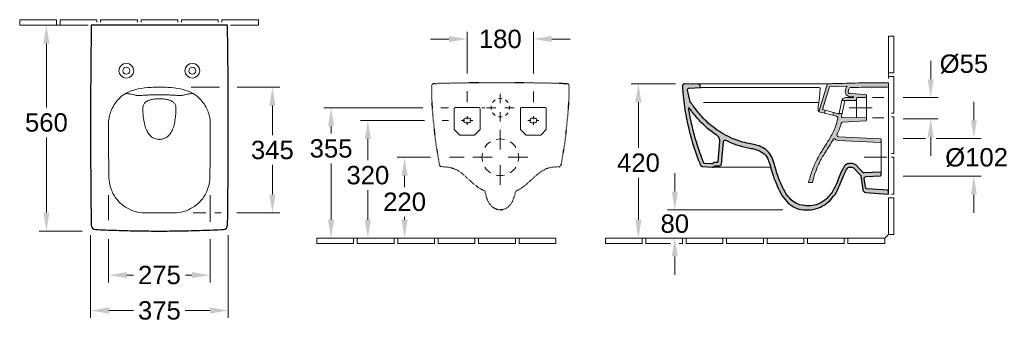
# Model space of a CAD drawing. Extents: x 1108 to 4137, y -999 to 2421.
# Tile 1 of 5: x 1108 to 3786, y -999 to -176. Entities that reach past the tile are written whole.
import ezdxf

# ---------------------------------------------------------------- set-up
doc = ezdxf.new("R2010")
doc.units = 0
doc.linetypes.add('ACAD_ISO03W100', pattern=[30, 12, -18])
doc.linetypes.add('VERDECKT2', pattern=[4.7625, 3.175, -1.5875])
doc.layers.get('Defpoints').update_dxf_attribs({"linetype": 'CONTINUOUS'})
for name, color, linetype, lineweight in [('0-Dick', 7, 'CONTINUOUS', 30), ('0-Dick-Verdeckt', 254, 'VERDECKT2', 30), ('0-Dünn', 2, 'CONTINUOUS', 5)]:
    doc.layers.add(name, color=color, linetype=linetype, lineweight=lineweight)
doc.layers.add('SCHNITT', color=2, linetype='CONTINUOUS')
doc.layers.add('SCHNITT_Schraffur', color=2, linetype='CONTINUOUS')
doc.styles.get("Standard").update_dxf_attribs({"font": 'arial.ttf'})
doc.dimstyles.get("Standard").update_dxf_attribs({"dimscale": 0, "dimtxt": 50, "dimasz": 50, "dimexe": 20, "dimexo": 25, "dimgap": 15, "dimtad": 0, "dimtih": 1, "dimtoh": 1, "dimdec": 0, "dimzin": 1, "dimdsep": 46, "dimtxsty": 'Standard', "dimcen": 3, "dimclrd": 256, "dimclre": 256, "dimclrt": 256, "dimadec": 0, "dimazin": 0, "dimtfac": 1, "dimtdec": 0, "dimtofl": 0, "dimtmove": 0, "dimatfit": 3, "dimfxl": 0, "dimtolj": 1, "dimtzin": 0, "dimlwd": -1, "dimlwe": -1, "dimarcsym": 0})

# ---------------------------------------------------------------- blocks, each defined once
blk = doc.blocks.new('*D40')
at = {"layer": '0-Dünn'}
for p, q in [((1300.9, -761.7), (1300.9, -987.2)), ((1675.5, -761.7), (1675.5, -987.2)), ((1350.9, -967.2), (1417.8, -967.2)), ((1625.5, -967.2), (1558.6, -967.2))]:
    blk.add_line(p, q, dxfattribs=at)
for points in [[(1350.9, -958.8), (1350.9, -975.5), (1300.9, -967.2)], [(1625.5, -958.8), (1625.5, -975.5), (1675.5, -967.2)]]:
    blk.add_solid(points, dxfattribs=at)
at = {"layer": 'Defpoints', "color": 0}
for p in [(1300.9, -736.7), (1675.5, -736.7), (1675.5, -967.2)]:
    blk.add_point(p, dxfattribs=at)
at = {"layer": '0-Dünn', "insert": (1488.2, -967.2), "char_height": 50, "attachment_point": 5}
blk.add_mtext('\\A1;375', dxfattribs=at)
blk = doc.blocks.new('*D41')
at = {"layer": '0-Dünn'}
for p, q in [((1269.8, -190.6), (1160.9, -190.6)), ((1180.9, -240.6), (1180.9, -415)), ((1180.9, -700.8), (1180.9, -496.1)), ((1278.3, -750.8), (1160.9, -750.8))]:
    blk.add_line(p, q, dxfattribs=at)
for points in [[(1172.6, -240.6), (1189.2, -240.6), (1180.9, -190.6)], [(1172.6, -700.8), (1189.2, -700.8), (1180.9, -750.8)]]:
    blk.add_solid(points, dxfattribs=at)
at = {"layer": 'Defpoints', "color": 0}
for p in [(1294.8, -190.6), (1180.9, -750.8), (1303.3, -750.8)]:
    blk.add_point(p, dxfattribs=at)
at = {"layer": '0-Dünn', "insert": (1180.9, -455.6), "char_height": 50, "attachment_point": 5}
blk.add_mtext('\\A1;560', dxfattribs=at)
blk = doc.blocks.new('*D42')
at = {"layer": '0-Dünn'}
for p, q in [((2890.2, -643.4), (2890.2, -593.4)), ((3183.8, -693.4), (2870.2, -693.4)), ((2890.2, -820.1), (2890.2, -870.1))]:
    blk.add_line(p, q, dxfattribs=at)
for points in [[(2881.8, -643.4), (2898.5, -643.4), (2890.2, -693.4)], [(2881.8, -820.1), (2898.5, -820.1), (2890.2, -770.1)]]:
    blk.add_solid(points, dxfattribs=at)
at = {"layer": 'Defpoints', "color": 0}
for p in [(3208.8, -693.4), (2890.2, -770.1), (3107.5, -770.1)]:
    blk.add_point(p, dxfattribs=at)
at = {"layer": '0-Dünn', "insert": (2890.1, -731), "char_height": 50, "attachment_point": 5}
blk.add_mtext('\\A1;80', dxfattribs=at)
blk = doc.blocks.new('*D43')
at = {"layer": '0-Dünn'}
for p, q in [((2892.3, -350.1), (2771.2, -350.1)), ((2791.2, -400.1), (2791.2, -524.6)), ((2791.2, -720.1), (2791.2, -605.7)), ((2836.2, -770.1), (2771.2, -770.1))]:
    blk.add_line(p, q, dxfattribs=at)
for points in [[(2782.8, -400.1), (2799.5, -400.1), (2791.2, -350.1)], [(2782.8, -720.1), (2799.5, -720.1), (2791.2, -770.1)]]:
    blk.add_solid(points, dxfattribs=at)
at = {"layer": 'Defpoints', "color": 0}
for p in [(2917.3, -350.1, 0), (2791.2, -770.1), (2861.2, -770.1)]:
    blk.add_point(p, dxfattribs=at)
at = {"layer": '0-Dünn', "insert": (2791.2, -565.1), "char_height": 50, "attachment_point": 5}
blk.add_mtext('\\A1;420', dxfattribs=at)
blk = doc.blocks.new('*D44')
at = {"layer": '0-Dünn'}
for p, q in [((2204.4, -415.1), (1935.2, -415.1)), ((1955.2, -465.1), (1955.2, -485.8)), ((1955.2, -720.1), (1955.2, -566.9))]:
    blk.add_line(p, q, dxfattribs=at)
for points in [[(1946.9, -465.1), (1963.5, -465.1), (1955.2, -415.1)], [(1946.9, -720.1), (1963.5, -720.1), (1955.2, -770.1)]]:
    blk.add_solid(points, dxfattribs=at)
at = {"layer": 'Defpoints', "color": 0}
for p in [(2229.4, -415.1), (1955.2, -770.1), (2255.3, -770.1, 0)]:
    blk.add_point(p, dxfattribs=at)
at = {"layer": '0-Dünn', "insert": (1955.2, -526.3), "char_height": 50, "attachment_point": 5}
blk.add_mtext('\\A1;355', dxfattribs=at)
blk = doc.blocks.new('*D45')
at = {"layer": '0-Dünn'}
for p, q in [((2225.9, -550.1), (2135.2, -550.1)), ((2155.2, -600.1), (2155.2, -631)), ((2155.2, -720.1), (2155.2, -712.1)), ((2211.5, -770.1), (2135.2, -770.1))]:
    blk.add_line(p, q, dxfattribs=at)
for points in [[(2146.9, -600.1), (2163.5, -600.1), (2155.2, -550.1)], [(2146.9, -720.1), (2163.5, -720.1), (2155.2, -770.1)]]:
    blk.add_solid(points, dxfattribs=at)
at = {"layer": 'Defpoints', "color": 0}
for p in [(2250.9, -550.1), (2155.2, -770.1), (2236.5, -770.1)]:
    blk.add_point(p, dxfattribs=at)
at = {"layer": '0-Dünn', "insert": (2155.2, -671.5), "char_height": 50, "attachment_point": 5}
blk.add_mtext('\\A1;220', dxfattribs=at)
blk = doc.blocks.new('*D46')
at = {"layer": '0-Dünn'}
for p, q in [((2209.6, -450.1), (2035.2, -450.1)), ((2055.2, -500.1), (2055.2, -558.4)), ((2055.2, -720.1), (2055.2, -639.5)), ((2101.5, -770.1), (2035.2, -770.1))]:
    blk.add_line(p, q, dxfattribs=at)
for points in [[(2046.9, -500.1), (2063.5, -500.1), (2055.2, -450.1)], [(2046.9, -720.1), (2063.5, -720.1), (2055.2, -770.1)]]:
    blk.add_solid(points, dxfattribs=at)
at = {"layer": 'Defpoints', "color": 0}
for p in [(2234.6, -450.1, 0), (2055.2, -770.1), (2126.5, -770.1)]:
    blk.add_point(p, dxfattribs=at)
at = {"layer": '0-Dünn', "insert": (2055.2, -599), "char_height": 50, "attachment_point": 5}
blk.add_mtext('\\A1;320', dxfattribs=at)
blk = doc.blocks.new('*D47')
at = {"layer": '0-Dünn'}
for p, q in [((2325.5, -322.5), (2325.5, -208.2)), ((2505.5, -322.5), (2505.5, -208.2)), ((2275.5, -228.2), (2225.5, -228.2)), ((2555.5, -228.2), (2605.5, -228.2))]:
    blk.add_line(p, q, dxfattribs=at)
for points in [[(2275.5, -219.8), (2275.5, -236.5), (2325.5, -228.2)], [(2555.5, -219.8), (2555.5, -236.5), (2505.5, -228.2)]]:
    blk.add_solid(points, dxfattribs=at)
at = {"layer": 'Defpoints', "color": 0}
for p in [(2505.5, -228.2), (2325.5, -347.5, 0), (2505.5, -347.5, 0)]:
    blk.add_point(p, dxfattribs=at)
at = {"layer": '0-Dünn', "insert": (2415.5, -228.2), "char_height": 50, "attachment_point": 5}
blk.add_mtext('\\A1;180', dxfattribs=at)
blk = doc.blocks.new('*D48')
at = {"layer": '0-Dünn'}
for p, q in [((1349.9, -773.1), (1349.9, -890.8)), ((1626.5, -773.1), (1626.5, -890.8)), ((1399.9, -870.8), (1417.4, -870.8)), ((1576.5, -870.8), (1559.1, -870.8))]:
    blk.add_line(p, q, dxfattribs=at)
for points in [[(1399.9, -862.5), (1399.9, -879.1), (1349.9, -870.8)], [(1576.5, -862.5), (1576.5, -879.1), (1626.5, -870.8)]]:
    blk.add_solid(points, dxfattribs=at)
at = {"layer": 'Defpoints', "color": 0}
for p in [(1349.9, -748.1), (1626.5, -748.1), (1626.5, -870.8)]:
    blk.add_point(p, dxfattribs=at)
at = {"layer": '0-Dünn', "insert": (1488.2, -870.8), "char_height": 50, "attachment_point": 5}
blk.add_mtext('\\A1;275', dxfattribs=at)
blk = doc.blocks.new('*D49')
at = {"layer": '0-Dünn'}
for p, q in [((1700.2, -359.4), (1815.5, -359.4)), ((1795.5, -409.4), (1795.5, -489.9)), ((1795.5, -651.5), (1795.5, -571)), ((1699.1, -701.5), (1815.5, -701.5))]:
    blk.add_line(p, q, dxfattribs=at)
for points in [[(1787.2, -409.4), (1803.9, -409.4), (1795.5, -359.4)], [(1787.2, -651.5), (1803.9, -651.5), (1795.5, -701.5)]]:
    blk.add_solid(points, dxfattribs=at)
at = {"layer": 'Defpoints', "color": 0}
for p in [(1675.2, -359.4), (1674.1, -701.5), (1795.5, -701.5)]:
    blk.add_point(p, dxfattribs=at)
at = {"layer": '0-Dünn', "insert": (1795.5, -530.5), "char_height": 50, "attachment_point": 5}
blk.add_mtext('\\A1;345', dxfattribs=at)

msp = doc.modelspace()

# ---------------------------------------------------------------- hatches: boundary and pattern name
at = {"layer": '0-Dünn'}
h = msp.add_hatch(color=256, dxfattribs=at)
h.dxf.hatch_style = 1
h.paths.add_polyline_path([(3366.7, -376.8), (3409.3, -379, -0.39896), (3411.2, -381), (3411.2, -385.2, -0.40944), (3409.2, -387.2), (3386.2, -387.6, 0.409111), (3384.2, -389.6), (3384.2, -393.6, -0.414214), (3382.2, -395.6), (3354.7, -395.6, 0.115931), (3353.6, -395.9), (3344.3, -395.9, -0.343456), (3354.9, -387.6), (3376.4, -387.6, -0.059317), (3377, -385.7), (3377.1, -385.4), (3366.2, -384.8, -0.08662), (3361.9, -383.8, -0.131464), (3356.6, -379.7, -0.122915), (3354.1, -373.9, -0.095067), (3354.2, -369), (3355.7, -362.5, -0.049132), (3356.8, -359.3, -0.065824), (3358.3, -357.1), (3358.7, -356.6), (3310.9, -358.1), (3291.9, -420.4), (3299.4, -422.3), (3297.4, -430), (3281.8, -426), (3303.7, -354.4, -0.319459), (3309.2, -350.1, -0.001317), (3323.7, -349.6, -0.001424), (3356.7, -348.6, -0.002314), (3388.5, -347.9, -0.001817), (3428.3, -347.3, -0.002472), (3462.8, -347.1), (3471.2, -347.1), (3471.2, -356.1, -0.414172), (3468.2, -359.1, 0.002148), (3431.3, -359.3, 0.001975), (3396.9, -359.7, 0.001673), (3368.2, -360.3, 0.344939), (3363.5, -364.3), (3362, -370.7, 0.463699)])
h = msp.add_hatch(color=256, dxfattribs=at)
h.dxf.hatch_style = 1
h.paths.add_polyline_path([(3411.2, -451.1), (3347.1, -454.4, 0.32758), (3342.6, -458.2, -0.015911), (3340.5, -465.2, -0.027129), (3334.5, -480.9, -0.009272), (3331.5, -487.3, 0.541587), (3335.8, -494.5), (3451.5, -499.6), (3451.5, -509.6), (3335.3, -504.5, -0.141459), (3328, -502.2, -0.046586), (3325.3, -500, 0.481844), (3322.1, -500.5, -0.01211), (3308.8, -522.1, 0.00668), (3293.8, -545.8, 0.031467), (3280.2, -571.6, 0.019217), (3271.3, -594.6, 0.024732), (3264.5, -618.3), (3254.2, -618.3, -0.012357), (3257.9, -604.2, -0.029885), (3269.5, -571.2, -0.032758), (3281.4, -547.2, -0.01445), (3296.4, -522.9, 0.011144), (3313.7, -495.2, 0.043301), (3327.6, -466.1, 0.048805), (3333.3, -443.9, 0.379685), (3329.6, -438.4), (3319.7, -435.8), (3321.7, -428.1), (3334.1, -431.3), (3336.4, -433), (3336.8, -430.9), (3345, -430.9), (3343.4, -438.3, 0.471631), (3346.3, -441.9), (3411.2, -443.1)])
at = {"layer": 'SCHNITT_Schraffur'}
h = msp.add_hatch(color=256, dxfattribs=at)
h.dxf.hatch_style = 1
h.paths.add_polyline_path([(2996.3, -575.5, -0.24179), (2992.1, -577.3), (2965, -575.4, -0.30428), (2959.8, -571.6, 0.009034), (2954.1, -556.6, -0.013858), (2939.6, -514.2, -0.019052), (2925.5, -461.6, -0.022827), (2915.3, -405.5, -0.013947), (2912, -374.2, -0.008478), (2911, -356.6, -0.436973), (2916.9, -350.1), (2953.6, -350.9, -0.362356), (2959.5, -355.9), (2960.3, -360), (2929.6, -361.6, 0.461), (2924.9, -367.7), (2931.5, -398.5, 0.211659), (2933.9, -401.7, -0.190603), (2935.5, -403.3, 0.006931), (2940.6, -410.7, 0.034437), (2965.7, -441.8, 0.046194), (2999.8, -472.2, 0.062005), (3049, -499.7, 0.045783), (3091.3, -512.6, -0.013679), (3107.9, -515.9, -0.062148), (3128.6, -523.4, -0.093554), (3145.2, -536.2, -0.088326), (3156.2, -554.9, -0.024922), (3162.5, -574.6, 0.013813), (3168.9, -596, 0.021558), (3178.7, -620.8, 0.050393), (3194.9, -652, 0.082851), (3211.9, -670.1, 0.090635), (3230.6, -679.3, 0.047742), (3254.1, -682.3, 0.089171), (3274.9, -679.4, 0.090937), (3298.4, -666.5, 0.088177), (3320, -641.3, 0.022204), (3327.3, -627.7, 0.027741), (3335.7, -607.4, -0.028679), (3343, -589.6, -0.019065), (3350.9, -574.8, -0.096332), (3354.7, -570.5, -0.089688), (3359.4, -568, -0.075763), (3363.9, -567.3), (3372.4, -567.3, -0.06375), (3376.2, -567.8, -0.076487), (3380.4, -569.6, -0.060785), (3383.2, -571.9), (3402.7, -592.1, 0.214838), (3404.2, -592.7), (3449.4, -590.7, -0.427052), (3451.5, -592.7), (3451.5, -598.7, -0.401491), (3449.6, -600.7), (3410.2, -602.5, 0.442617), (3405.5, -608.2), (3408.8, -631.8, 0.354119), (3413.4, -636), (3468.4, -639.9, -0.39391), (3471.2, -642.9), (3471.2, -650.1), (3409.1, -645.8, -0.354119), (3401.7, -638.9), (3396.5, -601.4, 0.158384), (3395.1, -598.6), (3376, -578.9, 0.203452), (3372.4, -577.3), (3363.9, -577.3, 0.252283), (3359.6, -579.7, 0.021632), (3356.2, -585.6, 0.029336), (3347.3, -605.2, -0.017867), (3332.6, -639.4, -0.080566), (3317.6, -661.4, -0.081731), (3298.2, -679.1, -0.071981), (3273, -690.8, -0.060567), (3246.3, -693.4, -0.092943), (3222, -689.1, -0.119111), (3193.9, -670, -0.062122), (3178, -647.4, -0.026975), (3165.7, -620.9, -0.029628), (3154.9, -591.9, 0.014213), (3148.3, -568.9, 0.0315), (3142, -552.6, 0.119155), (3129.1, -537.8, 0.081763), (3110.7, -529.1, 0.033104), (3097.9, -526, -0.03138), (3065.4, -518.3, -0.031843), (3036.3, -507.3, -0.009138), (3028.4, -503.6, 0.528221), (3022.6, -506.8), (3017.2, -569.1, -0.388879), (3012.2, -573.7), (3000.1, -573.7, 0.223392)])
h.paths.add_polyline_path([(2929.6, -416, 0.014128), (2939.4, -429.4, 0.03021), (2963.7, -456.9, 0.029596), (2984.9, -475.9, 0.020916), (3003, -489, -0.086273), (3009.6, -495.3, -0.183885), (3012.7, -506), (3007.9, -560.9, -0.446705), (3005.4, -563.7), (2997.8, -563.6, 0.239153), (2995.3, -565.1, -0.277872), (2991.3, -567.2), (2968.2, -565.6, -0.006516), (2958.4, -539.2, -0.016934), (2944.1, -494.1, -0.014209), (2933.7, -452.6, -0.014616), (2927.7, -420.8), (2927.2, -417.3, -0.882347)], flags=16)

# ---------------------------------------------------------------- linework, layer by layer
at = {"layer": '0-Dick'}
msp.add_lwpolyline([(1488.2, -750.8, 0.003837), (1544.8, -750.4, 0.004479), (1605.1, -748.9, 0.003858), (1662.3, -746.5, 0.396004), (1673.7, -734.7, 0.000843), (1674.6, -655.3, 0.001569), (1675.4, -548.6, 0.001651), (1675.4, -407.6, 0.002813), (1673.7, -204.7), (1673.5, -190.6), (1488.2, -190.6), (1302.9, -190.6), (1302.7, -204.7, 0.002813), (1301, -407.6, 0.001651), (1301.1, -548.6, 0.001569), (1301.8, -655.3, 0.000843), (1302.7, -734.7, 0.396004), (1314.1, -746.5, 0.003858), (1371.4, -748.9, 0.004479), (1431.6, -750.4, 0.003837)], format="xyb", close=True, dxfattribs=at)
at = {"layer": '0-Dick-Verdeckt', "color": 0, "linetype": 'ACAD_ISO03W100', "ltscale": 0.09, "flags": 128}
msp.add_lwpolyline([(2415.5, -692.8, 0.090148), (2428, -690.1, 0.08527), (2439.2, -683.1, 0.093286), (2449.5, -668.3, 0.038144), (2454.7, -654, 0.018929), (2457.2, -644), (2457.6, -641.9, 0.052129), (2478.1, -630.2, 0.026513), (2491.5, -619.3, 0.004352), (2502.2, -609.5, -0.004214), (2512.4, -600.2, -0.021893), (2522.1, -592.3, -0.030419), (2532.8, -585.1, -0.057039), (2546.7, -579.1, -0.056437), (2561.9, -576.3), (2567.6, -575.9), (2571.4, -575.6), (2573.8, -575.5, 0.439155), (2581, -571.4), (2581.3, -570.5, -0.002298), (2589.2, -524.4, 0.015784), (2596, -468.6, 0.014123), (2602, -398.9, 0.016178), (2602.8, -356.2, 0.34598), (2599.6, -350.9, 0.082327), (2595, -350, 0.000657), (2572.8, -349.3, 0.002199), (2529.6, -348.3, 0.002361), (2468.4, -347.4, 0.002626), (2415.5, -347.1), (2415.5, -347.1), (2415.5, -347.1, 0.002626), (2362.6, -347.4, 0.002361), (2301.4, -348.3, 0.002199), (2258.2, -349.3, 0.000657), (2236, -350, 0.082327), (2231.4, -350.9, 0.34598), (2228.2, -356.2, 0.016178), (2229, -398.9, 0.014123), (2235, -468.6, 0.015784), (2241.8, -524.4, -0.002298), (2249.7, -570.5), (2250, -571.4, 0.439155), (2257.2, -575.5), (2259.6, -575.6), (2263.4, -575.9), (2269.1, -576.3, -0.056437), (2284.3, -579.1, -0.057039), (2298.2, -585.1, -0.030419), (2309, -592.3, -0.021893), (2318.6, -600.2, -0.004214), (2328.8, -609.5, 0.004352), (2339.5, -619.3, 0.026513), (2352.9, -630.2, 0.052129), (2373.5, -641.9), (2373.9, -644, 0.018929), (2376.3, -654, 0.038144), (2381.5, -668.3, 0.093286), (2391.8, -683.1, 0.08527), (2403.1, -690.1, 0.090148), (2415.5, -692.8)], format="xyb", dxfattribs=at)
at = {"layer": '0-Dünn'}
for p, q in [((1218.2, -190.6), (1208.2, -190.6)), ((3586.1, -337.6, 0), (3586.1, -287.6, 0)), ((3471.2, -330.1), (3471.2, -320.1)), ((2325.5, -370.5, 0), (2325.5, -400.4, 0)), ((2505.5, -370.7, 0), (2505.5, -400.4, 0)), ((2415.5, -377.3), (2415.5, -403.2)), ((3511.1, -387.6, 0), (3606.1, -387.6, 0)), ((3703.6, -449.1), (3703.6, -399.1)), ((2253.8, -415.1), (2274.5, -415.1)), ((2373.8, -415.1), (2365, -415.1)), ((2377.6, -415.1), (2403.5, -415.1)), ((2415.5, -453), (2415.5, -427.1)), ((2453.3, -415.1), (2427.4, -415.1)), ((3364.8, -415.1, 0), (3426.7, -415.1, 0)), ((2257.7, -450.1, 0), (2274.5, -450.1, 0)), ((2318.3, -450, 0), (2310.2, -450, 0)), ((2325.4, -446.7, 0), (2325.4, -438.6, 0)), ((2325.4, -453.4, 0), (2325.4, -461.4, 0)), ((2332.6, -450, 0), (2340.7, -450, 0)), ((2498.3, -450, 0), (2490.2, -450, 0)), ((2505.4, -446.7, 0), (2505.4, -438.6, 0)), ((2505.4, -453.4, 0), (2505.4, -461.4, 0)), ((2512.6, -450, 0), (2520.7, -450, 0)), ((3511.1, -445.8, 0), (3606.1, -445.8, 0)), ((2415.5, -528.5), (2415.5, -475.3)), ((3511.2, -499.1), (3571.6, -499.1)), ((3586.1, -545.8, 0), (3586.1, -495.8, 0)), ((3600.8, -499.1), (3723.6, -499.1)), ((2316.9, -550.1), (2277.5, -550.1)), ((2393.8, -550.1), (2340.6, -550.1)), ((2437.1, -550.1), (2490.3, -550.1)), ((3405.1, -550.1, 0), (3467, -550.1, 0)), ((2415.5, -571.8), (2415.5, -625)), ((3511.2, -601.1), (3723.6, -601.1)), ((3703.6, -651.1), (3703.6, -701.1)), ((2016.5, -770.1), (2026.5, -770.1)), ((2126.5, -770.1), (2136.5, -770.1)), ((2236.5, -770.1), (2246.5, -770.1)), ((2346.5, -770.1), (2356.5, -770.1)), ((2456.5, -770.1), (2466.5, -770.1)), ((2801.2, -770.1), (2811.2, -770.1)), ((2911.2, -770.1), (2921.2, -770.1)), ((3021.2, -770.1), (3031.2, -770.1)), ((3131.2, -770.1), (3141.2, -770.1)), ((3241.2, -770.1), (3251.2, -770.1)), ((3351.2, -770.1), (3361.2, -770.1)), ((3461.2, -770.1), (3471.2, -760.1))]:
    msp.add_line(p, q, dxfattribs=at)
at = {"layer": '0-Dünn', "flags": 128}
for points in [[(1108.2, -190.6), (1208.2, -190.6), (1208.2, -175.6), (1108.2, -175.6)], [(3486.2, -320.1), (3486.2, -220.1), (3471.2, -220.1), (3471.2, -320.1)], [(1916.5, -785.1), (2016.5, -785.1), (2016.5, -770.1), (1916.5, -770.1)], [(2026.5, -785.1), (2126.5, -785.1), (2126.5, -770.1), (2026.5, -770.1)], [(2136.5, -785.1), (2236.5, -785.1), (2236.5, -770.1), (2136.5, -770.1)], [(2246.5, -785.1), (2346.5, -785.1), (2346.5, -770.1), (2246.5, -770.1)], [(2356.5, -785.1), (2456.5, -785.1), (2456.5, -770.1), (2356.5, -770.1)], [(2466.5, -785.1), (2566.5, -785.1), (2566.5, -770.1), (2466.5, -770.1)], [(2701.2, -785.1), (2801.2, -785.1), (2801.2, -770.1), (2701.2, -770.1)], [(2921.2, -785.1), (3021.2, -785.1), (3021.2, -770.1), (2921.2, -770.1)], [(3031.2, -785.1), (3131.2, -785.1), (3131.2, -770.1), (3031.2, -770.1)], [(3141.2, -785.1), (3241.2, -785.1), (3241.2, -770.1), (3141.2, -770.1)], [(3251.2, -785.1), (3351.2, -785.1), (3351.2, -770.1), (3251.2, -770.1)], [(3361.2, -785.1), (3461.2, -785.1), (3461.2, -770.1), (3361.2, -770.1)]]:
    msp.add_lwpolyline(points, close=True, dxfattribs=at)
for points in [[(1318.2, -182.6), (1318.2, -175.6), (1218.2, -175.6), (1218.2, -190.6), (1294.7, -190.6)], [(1428.2, -182.6), (1428.2, -175.6), (1328.2, -175.6), (1328.2, -182.6)], [(1538.2, -182.6), (1538.2, -175.6), (1438.2, -175.6), (1438.2, -182.6)], [(1548.2, -182.6), (1548.2, -175.6), (1648.2, -175.6), (1648.2, -182.6)], [(1658.2, -182.6), (1658.2, -175.6), (1758.2, -175.6), (1758.2, -190.6), (1681.7, -190.6)], [(3479.2, -430.1), (3486.2, -430.1), (3486.2, -330.1), (3471.2, -330.1), (3471.2, -335.5)], [(1652, -359.4), (1574.4, -359.4)], [(3479.2, -540.1), (3486.2, -540.1), (3486.2, -440.1), (3479.2, -440.1)], [(3479.2, -650.1), (3486.2, -650.1), (3486.2, -550.1), (3479.2, -550.1)], [(1349.9, -721.6), (1349.9, -653.3)], [(1626.5, -726.2), (1626.5, -653.3)], [(3471.2, -660.1), (3486.2, -660.1), (3486.2, -760.1), (3471.2, -760.1), (3471.2, -660.1)], [(1614.5, -701.5), (1579.7, -701.5)], [(1656, -701.5), (1638.6, -701.5)], [(2901.7, -785.1), (2911.2, -785.1), (2911.2, -770.1), (2811.2, -770.1), (2811.2, -785.1), (2878.3, -785.1)]]:
    msp.add_lwpolyline(points, dxfattribs=at)
at = {"layer": '0-Dünn', "elevation": 0, "flags": 128}
for points in [[(3386.2, -387.6), (3409.2, -387.2, 0.408782), (3411.2, -385.2), (3411.2, -381, 0.398959), (3409.3, -379), (3366.7, -376.8, -0.463699), (3362, -370.7), (3363.5, -364.3, -0.344939), (3368.2, -360.3, -0.001673), (3396.9, -359.7, -0.001975), (3431.3, -359.3, -0.002148), (3468.2, -359.1, 0.413866), (3471.2, -356.1), (3471.2, -347.1), (3462.8, -347.1, 0.002472), (3428.3, -347.3, 0.001817), (3388.5, -347.9, 0.002314), (3356.7, -348.6, 0.001424), (3323.7, -349.6, 0.001317), (3309.2, -350.1, 0.318853), (3303.7, -354.4), (3281.8, -426), (3297.4, -430), (3299.4, -422.3), (3291.9, -420.4), (3310.9, -358.1), (3358.7, -356.6), (3358.3, -357.1, 0.065824), (3356.8, -359.3, 0.049132), (3355.7, -362.5), (3354.2, -369, 0.095067), (3354.1, -373.9, 0.122915), (3356.6, -379.7, 0.131464), (3361.9, -383.8, 0.08662), (3366.2, -384.8), (3377.1, -385.4), (3377, -385.7, 0.059317), (3376.4, -387.6), (3354.9, -387.6, 0.343456), (3344.3, -395.9), (3353.6, -395.9), (3353.8, -395.8, -0.114315), (3354.9, -395.6), (3382.2, -395.6, 0.414214), (3384.2, -393.6), (3384.2, -389.6, -0.409111), (3386.2, -387.6, -1.714149)], [(2960.3, -360), (3282.9, -360, -0.398686), (3285.3, -362.3, -0.007993), (3285, -369.4, -0.014281), (3283.3, -389.9, -0.008976), (3281, -407.4, 0.014453), (3279.9, -415.4, 0.019774), (3279.7, -419.1, 0.040054), (3279.8, -422, 0.127046), (3280.3, -423.2, -0.005342), (3280.6, -423.7, -0.020978), (3281.3, -424.9, -0.045879), (3281.8, -426, -1.538994)], [(2968, -401.1), (3268.1, -401.1, -0.01788), (3281.8, -401.6, -0.01788)], [(2325.4, -414.5), (2294.2, -414.5, 0.433639), (2290.4, -418.5), (2290.4, -474.5), (2305.4, -489.5), (2345.4, -489.5), (2360.4, -474.5), (2360.4, -417.9, 0.418723), (2357, -414.5), (2325.4, -414.5)], [(2505.5, -414.5), (2536.6, -414.5, -0.433639), (2540.4, -418.5), (2540.4, -474.5), (2525.4, -489.5), (2485.4, -489.5), (2470.4, -474.5), (2470.4, -417.9, -0.418723), (2473.9, -414.5), (2505.4, -414.5)], [(3335.3, -504.5), (3449.4, -509.5, 0.427052), (3451.5, -507.5), (3451.5, -501.5, 0.401491), (3449.6, -499.5), (3335.8, -494.5, -0.541587), (3331.5, -487.3, 0.009272), (3334.5, -480.9, 0.027129), (3340.5, -465.2, 0.015911), (3342.6, -458.2, -0.329303), (3347.1, -454.4), (3409.3, -451.2, 0.39896), (3411.2, -449.2), (3411.2, -445, 0.40911), (3409.2, -443), (3346.3, -441.9, -0.47163), (3343.4, -438.3), (3345, -430.9), (3336.8, -430.9), (3336.4, -433), (3335.9, -432.6, 0.104248), (3331.6, -430.6), (3321.7, -428.1), (3319.7, -435.8), (3329.6, -438.4, -0.391647), (3333.2, -444.1, -0.048362), (3327.6, -466.1, -0.045527), (3312.8, -496.6, -0.010579), (3296.4, -522.9, 0.016234), (3279.7, -550.3, 0.028438), (3269.5, -571.2, 0.028988), (3258.2, -603.2, 0.013245), (3254.2, -618.3), (3264.5, -618.3), (3265.2, -615.4, -0.021639), (3271.3, -594.6, -0.019217), (3280.2, -571.6, -0.032125), (3294.2, -545.2, -0.006779), (3309.3, -521.3, 0.011624), (3322.1, -500.5, -0.481844), (3325.3, -500, 0.046586), (3328, -502.2, 0.141459), (3335.3, -504.5, -4.825485)], [(2320.4, -444), (2330.4, -444, -0.833333), (2330.4, -456), (2320.4, -456, -0.833333), (2320.4, -444)], [(2510.4, -444), (2500.4, -444, 0.833333), (2500.4, -456), (2510.4, -456, 0.833333), (2510.4, -444)]]:
    msp.add_lwpolyline(points, format="xyb", dxfattribs=at)
at = {"layer": '0-Dünn', "flags": 128}
for points in [[(1488.2, -701.5, 0.002283), (1522.5, -701.4, 0.054998), (1547.3, -699.2, 0.070444), (1573.2, -689.9, 0.080284), (1598.3, -671, 0.081338), (1616.2, -644.8, 0.056663), (1623.3, -623.8, 0.053698), (1625.5, -601.5, 0.00099), (1626.2, -551.5, 0.002601), (1626.7, -465.7, 0.036733), (1625.9, -447.6, 0.08846), (1616.4, -416.2, 0.083715), (1595.9, -388.5, 0.074257), (1574.4, -373.6, 0.061594), (1546, -364.1, 0.040221), (1511, -359.9, 0.018773), (1488.2, -359.4), (1488.2, -359.4), (1488.2, -359.4, 0.018773), (1465.4, -359.9, 0.040221), (1430.4, -364.1, 0.061594), (1402, -373.6, 0.074257), (1380.5, -388.5, 0.083715), (1360.1, -416.2, 0.08846), (1350.6, -447.6, 0.036733), (1349.8, -465.7, 0.002601), (1350.2, -551.5, 0.00099), (1350.9, -601.5, 0.053698), (1353.2, -623.8, 0.056663), (1360.2, -644.8, 0.081338), (1378.2, -671, 0.080284), (1403.2, -689.9, 0.070444), (1429.2, -699.2, 0.054998), (1453.9, -701.4, 0.002283)], [(1488.2, -501.4, 0.072559), (1497.8, -500.2, 0.085165), (1508.5, -495.1, 0.093719), (1517.3, -486.1, 0.043053), (1524.1, -473.8, 0.056452), (1529.1, -457.8, 0.012734), (1531.9, -440.6, 0.032079), (1533, -425.7, -0.007917), (1533.2, -418.4, 0.020497), (1533.2, -414.7, 0.044255), (1532.7, -411.2, 0.089296), (1530, -404.7, 0.09621), (1524.7, -399.2, 0.073162), (1516.4, -395, 0.024605), (1507.6, -392.5, 0.041171), (1496.4, -390.9, 0.022877), (1488.2, -390.7), (1488.2, -390.7), (1488.2, -390.7, 0.022877), (1480, -390.9, 0.041171), (1468.8, -392.5, 0.024605), (1460, -395, 0.073162), (1451.7, -399.2, 0.09621), (1446.4, -404.7, 0.089296), (1443.7, -411.2, 0.044255), (1443.2, -414.7, 0.020497), (1443.2, -418.4, -0.007917), (1443.4, -425.7, 0.032079), (1444.5, -440.6, 0.012734), (1447.4, -457.8, 0.056452), (1452.3, -473.8, 0.043053), (1459.1, -486.1, 0.093719), (1467.9, -495.1, 0.085165), (1478.7, -500.2, 0.072559)]]:
    msp.add_lwpolyline(points, format="xyb", close=True, dxfattribs=at)
at = {"layer": '0-Dünn', "elevation": 0, "flags": 128}
for points in [[(3309.2, -350.1), (2917.3, -350.1)], [(3471.2, -356.1), (3471.2, -642.9)], [(3336.8, -430.9), (3344.3, -395.9)], [(3345, -430.9), (3352.4, -395.9)], [(3384.2, -393.6), (3384.2, -442.6)], [(3411.2, -385.2), (3411.2, -445)], [(3458.3, -387.6), (3427.7, -387.6)], [(3299.4, -422.3), (3321.7, -428.1)], [(3297.4, -430), (3319.7, -435.8)], [(3458.3, -442.6), (3427.7, -442.6)], [(3451.5, -507.5), (3451.5, -592.7)], [(2992.1, -577.3), (3150.9, -577.3)]]:
    msp.add_lwpolyline(points, dxfattribs=at)
at = {"layer": '0-Dünn', "flags": 128}
msp.add_lwpolyline([(1582.6, -378.2, 0.054323), (1580, -376.9, 0.029105), (1579.1, -376.6, 0.090984), (1577.8, -376.5, 0.016144), (1572.7, -377.1, 0.015734), (1564, -378.6, 0.006887), (1557.5, -380, 0.003228), (1553, -381.1, -0.048958), (1549.3, -381.8, -0.009299), (1546.2, -382.1, -0.020528), (1542.9, -382.1, -0.000749), (1539.1, -382, -0.015184), (1535.9, -381.8, 0.004957), (1528.6, -381.2, 0.008548), (1515.6, -380.5, 0.006171), (1503, -380.1, 0.003693), (1488.2, -380), (1488.2, -380), (1488.2, -380, 0.003693), (1473.5, -380.1, 0.006171), (1460.8, -380.5, 0.008548), (1447.8, -381.2, 0.004957), (1440.6, -381.8, -0.015184), (1437.3, -382, -0.000749), (1433.5, -382.1, -0.020528), (1430.2, -382.1, -0.009299), (1427.1, -381.8, -0.048958), (1423.5, -381.1, 0.003228), (1418.9, -380, 0.006887), (1412.4, -378.6, 0.015734), (1403.7, -377.1, 0.016144), (1398.6, -376.5, 0.090984), (1397.3, -376.6, 0.029105), (1396.4, -376.9, 0.054323), (1393.8, -378.2)], format="xyb", dxfattribs=at)
at = {"layer": '0-Dünn'}
for centre, radius in [((1398.2, -314.6), 20.1), ((1577.9, -314.6), 20.1), ((1398.2, -314.6), 9.47), ((1577.9, -314.6), 9.47)]:
    msp.add_circle(centre, radius, dxfattribs=at)
for centre, radius, start, end in [((2415.5, -415.1), 25, 123.1739, 146.8261), ((2415.5, -415.1), 25, 78.1739, 101.8261), ((2415.5, -415.1), 25, 33.1739, 56.8261), ((2415.5, -415.1), 25, 168.1739, 191.8261), ((2415.5, -415.1), 25, 348.1739, 11.8261), ((2415.5, -415.1), 25, 213.1739, 236.8261), ((2415.5, -415.1), 25, 258.1739, 281.8261), ((2415.5, -415.1), 25, 303.1739, 326.8261), ((2415.5, -550.1), 50, 122.1777, 147.8223), ((2415.5, -550.1), 50, 77.1777, 102.8223), ((2415.5, -550.1), 50, 32.1777, 57.8223), ((2415.5, -550.1), 50, 167.1777, 192.8223), ((2415.5, -550.1), 50, 347.1777, 12.8223), ((2415.5, -550.1), 50, 212.1777, 237.8223), ((2415.5, -550.1), 50, 302.1777, 327.8223), ((2415.5, -550.1), 50, 257.1777, 282.8223)]:
    msp.add_arc(centre, radius, start, end, dxfattribs=at)
for points in [[(3577.8, -337.6, 0), (3594.4, -337.6, 0), (3586.1, -387.6, 0)], [(3577.8, -495.8, 0), (3594.4, -495.8, 0), (3586.1, -445.8, 0)], [(3695.3, -449.1), (3711.9, -449.1), (3703.6, -499.1)], [(3695.3, -651.1), (3711.9, -651.1), (3703.6, -601.1)]]:
    msp.add_solid(points, dxfattribs=at)
at = {"layer": 'SCHNITT', "elevation": 0, "flags": 128}
for points in [[(3471.2, -650.1), (3471.2, -642.9, 0.39391), (3468.4, -639.9), (3413.4, -636, -0.354118), (3408.8, -631.8), (3405.5, -608.2, -0.442617), (3410.2, -602.5), (3449.6, -600.7, 0.401491), (3451.5, -598.7), (3451.5, -592.7, 0.427052), (3449.4, -590.7), (3404.2, -592.7, -0.214838), (3402.7, -592.1), (3383.2, -571.9, 0.060785), (3380.4, -569.6, 0.076487), (3376.2, -567.8, 0.06375), (3372.4, -567.3), (3363.9, -567.3, 0.075763), (3359.4, -568, 0.089688), (3354.7, -570.5, 0.059731), (3352.1, -573, 0.036642), (3350.8, -575, 0.018816), (3343, -589.6, 0.028679), (3335.7, -607.4, -0.027741), (3327.3, -627.7, -0.022204), (3320, -641.3, -0.088177), (3298.4, -666.5, -0.090937), (3274.9, -679.4, -0.089171), (3254.1, -682.3, -0.047742), (3230.6, -679.3, -0.090635), (3211.9, -670.1, -0.082851), (3194.9, -652, -0.050393), (3178.7, -620.8, -0.021558), (3168.9, -596, -0.013813), (3162.5, -574.6, 0.025172), (3156.1, -554.7, 0.087477), (3145.2, -536.2, 0.091625), (3129, -523.6, 0.058962), (3109.4, -516.3, 0.014947), (3091.3, -512.6, -0.045783), (3049, -499.7, -0.062005), (2999.8, -472.2, -0.048303), (2964.3, -440.2, -0.032638), (2940.6, -410.7, -0.006931), (2935.5, -403.3, 0.190603), (2933.9, -401.7, -0.211667), (2931.5, -398.5), (2924.9, -367.7, -0.461), (2929.6, -361.6), (2960.3, -360), (2959.5, -355.9, 0.3531), (2953.8, -350.9), (2917.3, -350.1, 0.429372), (2911, -356.1, 0.00873), (2912, -374.2, 0.013947), (2915.3, -405.5, 0.022827), (2925.5, -461.6, 0.019052), (2939.6, -514.2, 0.013858), (2954.1, -556.6, -0.009034), (2959.8, -571.6, 0.30428), (2965, -575.4), (2992.1, -577.3, 0.24179), (2996.3, -575.5, -0.223392), (3000.1, -573.7), (3012.2, -573.7, 0.388879), (3017.2, -569.1), (3022.6, -506.8, -0.528221), (3028.4, -503.6, 0.009138), (3036.3, -507.3, 0.031843), (3065.4, -518.3, 0.03138), (3097.9, -526, -0.033104), (3110.7, -529.1, -0.081763), (3129.1, -537.8, -0.119155), (3142, -552.6, -0.0315), (3148.3, -568.9, -0.014213), (3154.9, -591.9, 0.029628), (3165.7, -620.9, 0.027149), (3178.1, -647.6, 0.064388), (3194.8, -670.8, 0.114923), (3222, -689.1, 0.092943), (3246.3, -693.4, 0.060567), (3273, -690.8, 0.071981), (3298.2, -679.1, 0.081731), (3317.6, -661.4, 0.080566), (3332.6, -639.4, 0.017867), (3347.3, -605.2, -0.029336), (3356.2, -585.6, -0.021632), (3359.6, -579.7, -0.252283), (3363.9, -577.3), (3372.4, -577.3, -0.203452), (3376, -578.9), (3395.1, -598.6, -0.158384), (3396.5, -601.4), (3401.7, -638.9, 0.354119), (3409.1, -645.8), (3471.2, -650.1)], [(3007.8, -561.8), (3012.7, -506, 0.183885), (3009.6, -495.3, 0.086273), (3003, -489, -0.020916), (2984.9, -475.9, -0.029596), (2963.7, -456.9, -0.03021), (2939.4, -429.4, -0.014128), (2929.6, -416, 0.730865), (2927.1, -416.8), (2927.7, -420.8, 0.014616), (2933.7, -452.6, 0.014209), (2944.1, -494.1, 0.016934), (2958.4, -539.2, 0.006138), (2967.6, -564, 0.271018), (2969.6, -565.7), (2991.3, -567.2, 0.277872), (2995.3, -565.1, -0.282635), (2998.3, -563.6), (3005.4, -563.7, 0.336598), (3007.8, -561.8, 1.487839)]]:
    msp.add_lwpolyline(points, format="xyb", dxfattribs=at)

# ---------------------------------------------------------------- texts
at = {"layer": '0-Dünn'}
for s, p in [('%%C55', (3610.5, -320.4, 0)), ('%%C102', (3625.6, -575.1))]:
    msp.add_text(s, height=50, dxfattribs=at).set_placement(p)

# ---------------------------------------------------------------- dimensions: what is measured, and where the dimension line sits
for base, p1, p2, override, picture, middle in [((1180.9, -750.8), (1294.8, -190.6), (1303.3, -750.8), {"dimscale": 1}, '*D41', (1180.9, -455.6)), ((2791.2, -770.1), (2917.3, -350.1, 0), (2861.2, -770.1), {"dimscale": 1}, '*D43', (2791.2, -565.1)), ((1955.2, -770.1, 0), (2229.4, -415.1, 0), (2255.3, -770.1), {"dimscale": 1, "dimtxt": 50, "dimse2": 1, "dimtmove": 0}, '*D44', (1955.2, -526.3, 0)), ((2055.2, -770.1), (2234.6, -450.1, 0), (2126.5, -770.1), {"dimscale": 1, "dimtxt": 50, "dimtmove": 0}, '*D46', (2055.2, -599)), ((2155.2, -770.1), (2250.9, -550.1), (2236.5, -770.1), {"dimscale": 1, "dimtxt": 50, "dimtmove": 0}, '*D45', (2155.2, -671.5))]:
    dim = msp.add_linear_dim(base=base, p1=p1, p2=p2, angle=90, dimstyle='Standard', override=override, dxfattribs=at)
    dim.commit()
    dim.dimension.update_dxf_attribs({"geometry": picture, "text_midpoint": middle, "dimtype": 160})
for base, p1, p2, override, picture, middle in [((2505.5, -228.2), (2325.5, -347.5, 0), (2505.5, -347.5, 0), {"dimscale": 1, "dimtxt": 50, "dimtmove": 0}, '*D47', (2415.5, -228.2)), ((1675.5, -967.2), (1300.9, -736.7), (1675.5, -736.7), {"dimscale": 1}, '*D40', (1488.2, -967.2))]:
    dim = msp.add_linear_dim(base=base, p1=p1, p2=p2, dimstyle='Standard', override=override, dxfattribs=at)
    dim.commit()
    dim.dimension.update_dxf_attribs({"geometry": picture, "text_midpoint": middle, "dimtype": 160})
dim = msp.add_linear_dim(base=(1795.5, -701.5), p1=(1675.2, -359.4), p2=(1674.1, -701.5), angle=90, text='345', dimstyle='Standard', override={"dimscale": 1}, dxfattribs=at)
dim.commit()
dim.dimension.update_dxf_attribs({"geometry": '*D49', "text_midpoint": (1795.5, -530.5)})
dim = msp.add_linear_dim(base=(2890.2, -770.1), p1=(3208.8, -693.4), p2=(3107.5, -770.1), angle=90, text='80', dimstyle='Standard', override={"dimscale": 1, "dimse2": 1, "dimtmove": 2}, dxfattribs=at)
dim.commit()
dim.dimension.update_dxf_attribs({"geometry": '*D42', "text_midpoint": (2890.1, -731), "dimtype": 160})
dim = msp.add_linear_dim(base=(1626.5, -870.8), p1=(1349.9, -748.1), p2=(1626.5, -748.1), text='275', dimstyle='Standard', override={"dimscale": 1}, dxfattribs=at)
dim.commit()
dim.dimension.update_dxf_attribs({"geometry": '*D48', "text_midpoint": (1488.2, -870.8)})

doc.saveas('drawing.dxf')
